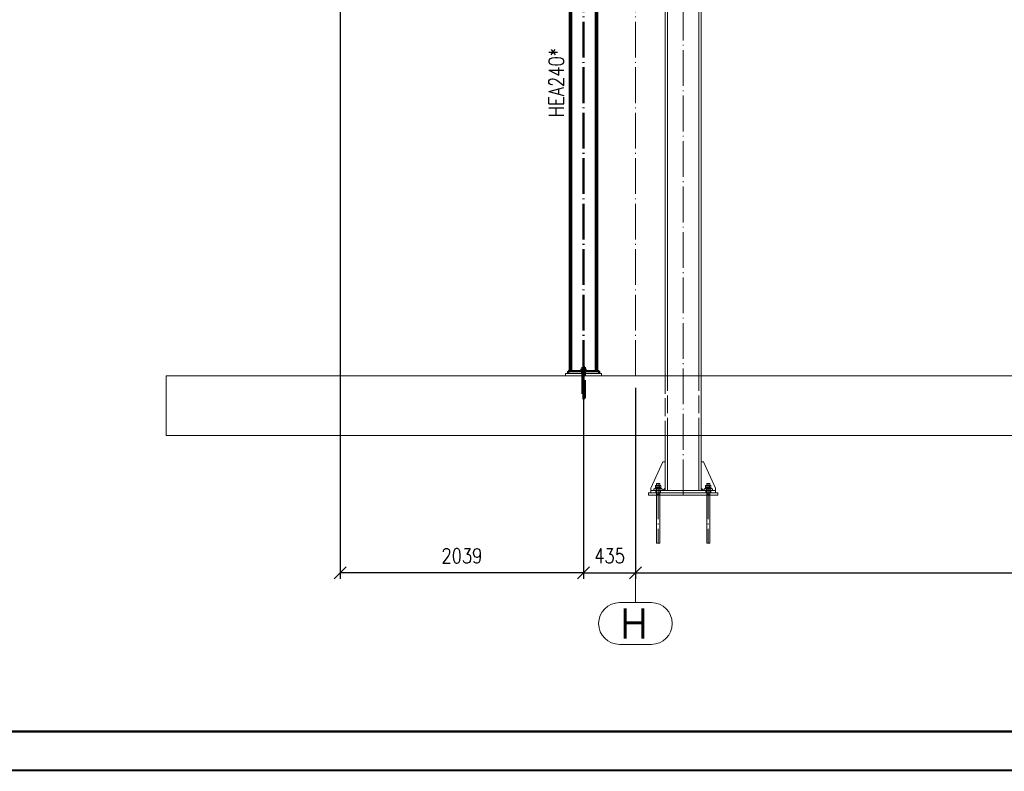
# Paper-space layout 'Layout1' of a CAD drawing. Extents: x -2 to 1380, y -36 to 422.
# Tile 18 of 54: x 641 to 806, y 0 to 126. Entities that reach past the tile are written whole.
import ezdxf
from ezdxf.enums import TextEntityAlignment as Align

# ---------------------------------------------------------------- set-up
doc = ezdxf.new("R2010")
doc.units = 0
for name, pattern in [('ACAD_ISO02W100', [15, 12, -3]), ('ACAD_ISO04W100', [30.5, 24, -3, 0.5, -3]), ('HP_01_CER_B', [8, 5, -1, 1, -1])]:
    doc.linetypes.add(name, pattern=pattern)
doc.layers.get('0').update_dxf_attribs({"linetype": 'CONTINUOUS'})
doc.layers.get('DEFPOINTS').update_dxf_attribs({"color": 132, "linetype": 'CONTINUOUS'})
doc.layers.add('RAMECEK_HP', color=251, linetype='CONTINUOUS')
for name, color, linetype, lineweight in [('SS_1.ET-HALA_TaO-DODAVKA_STAVEBNI', 9, 'CONTINUOUS', 13), ('SS_1.ET-HALA_TaO-PODLAHA', 9, 'CONTINUOUS', 13), ('SS_1.ET-HALA_TaO-PODLITI', 9, 'CONTINUOUS', 13), ('SS_1.ET-HALA_TaO-RASTR', 7, 'HP_01_CER_B', 13), ('SS_1.ET-HALA_TaO-SLOUP', 9, 'CONTINUOUS', 13), ('SS_2.ET-HALA_TaO-PODLITI', 9, 'CONTINUOUS', 13), ('SS_2.ET-HALA_TaO-PRISTAVBA-SLOUP', 122, 'CONTINUOUS', 50), ('SS_KOTY', 3, 'CONTINUOUS', 25), ('SS_POPIS_PROFILU_S355', 2, 'CONTINUOUS', 35)]:
    doc.layers.add(name, color=color, linetype=linetype, lineweight=lineweight)
doc.styles.add('ROMANS', font='romans.shx', dxfattribs={"width": 0.8})
doc.styles.add('romans.shx', font='romans.shx', dxfattribs={"height": 5})
doc.dimstyles.new('A-1_(2.5)_50AS', dxfattribs={"dimtxt": 2.5, "dimasz": 2, "dimexe": 1, "dimexo": 2, "dimgap": 0, "dimtad": 0, "dimdec": 1, "dimlfac": 50, "dimrnd": 1, "dimtxsty": 'ROMANS', "dimblk1": 'OBLIQUE', "dimblk2": 'OBLIQUE', "dimsah": 1, "dimcen": 2, "dimclrd": 256, "dimclre": 256, "dimclrt": 256, "dimadec": 1, "dimazin": 2, "dimtfac": 0.714286, "dimtdec": 1, "dimtmove": 0, "dimatfit": 3, "dimldrblk": 'OPEN', "dimfxl": 1, "dimtvp": 1.142857, "dimtfill": 1, "dimtolj": 1, "dimlwd": -1, "dimlwe": -1, "dimarcsym": 0})

# ---------------------------------------------------------------- blocks, each defined once
blk = doc.blocks.new('*U6')
at = {"layer": 'RAMECEK_HP', "lineweight": 35, "const_width": 0.35}
for points in [[(0, 420), (0, 0), (1188, 0), (1188, 420)], [(6.5, 413.5), (6.5, 6.5), (1181.5, 6.5), (1181.5, 413.5)]]:
    blk.add_lwpolyline(points, close=True, dxfattribs=at)
at = {"layer": 'DEFPOINTS', "style": 'ROMANS', "width": 0.8}
blk.add_attdef('TISK', text='', height=10, dxfattribs=at).set_placement((1188, -33), align=Align.RIGHT)
blk = doc.blocks.new('_Oblique')
at = {"color": 0, "linetype": 'ByBlock', "lineweight": -2}
blk.add_line((-0.5, -0.5), (0.5, 0.5), dxfattribs=at)
blk = doc.blocks.new('*D50')
at = {"layer": 'DEFPOINTS', "color": 0, "transparency": 16777216}
for p in [(735.43, 66.09, -277736.9), (744.13, 66.09), (744.13, 33.09)]:
    blk.add_point(p, dxfattribs=at)
at = {"layer": 'SS_KOTY', "transparency": 16777216}
for p, q in [((735.43, 64.09), (735.43, 32.09)), ((744.13, 64.09), (744.13, 32.09)), ((735.43, 33.09), (744.13, 33.09))]:
    blk.add_line(p, q, dxfattribs=at)
at = {"layer": 'SS_KOTY', "transparency": 16777216, "xscale": 2, "yscale": 2, "zscale": 2, "rotation": 180}
blk.add_blockref('_Oblique', (735.43, 33.09), dxfattribs=at)
at = {"layer": 'SS_KOTY', "transparency": 16777216, "xscale": 2, "yscale": 2, "zscale": 2}
blk.add_blockref('_Oblique', (744.13, 33.09), dxfattribs=at)
at = {"layer": 'SS_KOTY', "transparency": 16777216, "insert": (739.78, 35.95), "char_height": 2.5, "attachment_point": 5, "style": 'ROMANS', "bg_fill": 3, "box_fill_scale": 1.1, "bg_fill_color": 256, "bg_fill_true_color": 13158600, "bg_fill_transparency": 0}
blk.add_mtext('\\A1;435', dxfattribs=at)
blk = doc.blocks.new('_OPEN')
at = {"color": 0, "linetype": 'ByBlock'}
for p, q in [((-1, 0.167), (0, 0)), ((0, 0), (-1, -0.167)), ((0, 0), (-1, 0))]:
    blk.add_line(p, q, dxfattribs=at)
blk = doc.blocks.new('*D51')
at = {"layer": 'DEFPOINTS', "color": 0, "transparency": 16777216}
for p in [(744.13, 66.09), (896.23, 46.09, -277736.9), (896.23, 33.09)]:
    blk.add_point(p, dxfattribs=at)
at = {"layer": 'SS_KOTY', "transparency": 16777216}
for p, q in [((744.13, 64.09), (744.13, 32.09)), ((896.23, 44.09), (896.23, 32.09)), ((744.13, 33.09), (896.23, 33.09))]:
    blk.add_line(p, q, dxfattribs=at)
at = {"layer": 'SS_KOTY', "transparency": 16777216, "xscale": 2, "yscale": 2, "zscale": 2, "rotation": 180}
blk.add_blockref('_Oblique', (744.13, 33.09), dxfattribs=at)
at = {"layer": 'SS_KOTY', "transparency": 16777216, "xscale": 2, "yscale": 2, "zscale": 2}
blk.add_blockref('_Oblique', (896.23, 33.09), dxfattribs=at)
at = {"layer": 'SS_KOTY', "transparency": 16777216, "insert": (820.18, 35.95), "char_height": 2.5, "attachment_point": 5, "style": 'ROMANS', "bg_fill": 3, "box_fill_scale": 1.1, "bg_fill_color": 256, "bg_fill_true_color": 13158600, "bg_fill_transparency": 0}
blk.add_mtext('\\A1;7605', dxfattribs=at)
blk = doc.blocks.new('*D52')
at = {"layer": 'DEFPOINTS', "color": 0, "transparency": 16777216}
for p in [(694.65, 131.99, -277736.9), (735.43, 66.09, -277736.9), (694.65, 33.09)]:
    blk.add_point(p, dxfattribs=at)
at = {"layer": 'SS_KOTY', "transparency": 16777216}
for p, q in [((694.65, 129.99), (694.65, 32.09)), ((735.43, 64.09), (735.43, 32.09)), ((735.43, 33.09), (694.65, 33.09))]:
    blk.add_line(p, q, dxfattribs=at)
at = {"layer": 'SS_KOTY', "transparency": 16777216, "xscale": 2, "yscale": 2, "zscale": 2, "rotation": 180}
blk.add_blockref('_Oblique', (694.65, 33.09), dxfattribs=at)
at = {"layer": 'SS_KOTY', "transparency": 16777216, "xscale": 2, "yscale": 2, "zscale": 2}
blk.add_blockref('_Oblique', (735.43, 33.09), dxfattribs=at)
at = {"layer": 'SS_KOTY', "transparency": 16777216, "insert": (715.04, 35.95), "char_height": 2.5, "attachment_point": 5, "style": 'ROMANS', "bg_fill": 3, "box_fill_scale": 1.1, "bg_fill_color": 256, "bg_fill_true_color": 13158600, "bg_fill_transparency": 0}
blk.add_mtext('\\A1;2039', dxfattribs=at)

psp = doc.layouts.get("Layout1")

# ---------------------------------------------------------------- linework, layer by layer
at = {"layer": 'SS_1.ET-HALA_TaO-PODLAHA', "ltscale": 0.25}
psp.add_line((665.5246, 66.0939), (665.5246, 56.0939), dxfattribs=at)
at = {"layer": 'SS_1.ET-HALA_TaO-RASTR', "linetype": 'Continuous', "ltscale": 0.25}
for p, q in [((746.7923, 28.0949), (741.459, 28.0949)), ((741.459, 21.0949), (746.7923, 21.0949))]:
    psp.add_line(p, q, dxfattribs=at)
for centre, start, end in [((741.459, 24.5949), 90, 270), ((746.7923, 24.5949), 270, 90)]:
    psp.add_arc(centre, 3.5, start, end, dxfattribs=at)

# ---------------------------------------------------------------- block references
at = {"layer": 'RAMECEK_HP'}
psp.add_blockref('*U6', (0, 0), dxfattribs=at)

# ---------------------------------------------------------------- texts
at = {"layer": 'SS_1.ET-HALA_TaO-RASTR', "color": 7, "style": 'romans.shx'}
psp.add_text('H', height=5, dxfattribs=at).set_placement((741.5161, 22.0949))

# ---------------------------------------------------------------- next in the draw order: dimensions: what is measured, and where the dimension line sits
at = {"layer": 'SS_KOTY'}
dim = psp.add_linear_dim(base=(744.1256, 33.0939), p1=(735.4256, 66.0939, -277736.9), p2=(744.1256, 66.0939), dimstyle='A-1_(2.5)_50AS', dxfattribs=at)
dim.commit()
dim.dimension.update_dxf_attribs({"geometry": '*D50', "text_midpoint": (739.7756, 35.9511)})

# ---------------------------------------------------------------- next in the draw order: linework, layer by layer
at = {"layer": 'SS_2.ET-HALA_TaO-PODLITI', "ltscale": 0.25}
psp.add_line((738.4256, 66.0939), (738.4256, 66.4939), dxfattribs=at)
at = {"layer": 'SS_2.ET-HALA_TaO-PRISTAVBA-SLOUP', "color": 1, "linetype": 'Continuous', "ltscale": 0.25}
for p, q in [((737.4856, 66.894), (737.4856, 161.0939)), ((737.7256, 66.894), (737.7256, 161.0939)), ((738.0256, 66.4939), (738.0256, 66.8939))]:
    psp.add_line(p, q, dxfattribs=at)

# ---------------------------------------------------------------- next in the draw order: dimensions: what is measured, and where the dimension line sits
at = {"layer": 'SS_KOTY'}
dim = psp.add_linear_dim(base=(694.6456, 33.0939), p1=(735.4256, 66.0939, -277736.9), p2=(694.6456, 131.9939, -277736.9), dimstyle='A-1_(2.5)_50AS', dxfattribs=at)
dim.commit()
dim.dimension.update_dxf_attribs({"geometry": '*D52', "text_midpoint": (715.0356, 35.9511)})
dim = psp.add_linear_dim(base=(896.2256, 33.0939), p1=(744.1256, 66.0939), p2=(896.2256, 46.0939, -277736.9), dimstyle='A-1_(2.5)_50AS', override={"dimtmove": 1}, dxfattribs=at)
dim.commit()
dim.dimension.update_dxf_attribs({"geometry": '*D51', "text_midpoint": (820.1756, 35.9511)})

# ---------------------------------------------------------------- next in the draw order: linework, layer by layer
at = {"layer": 'SS_1.ET-HALA_TaO-DODAVKA_STAVEBNI', "color": 9, "linetype": 'Continuous', "ltscale": 0.25}
for p, q in [((747.6762, 48.0939), (747.6556, 48.0939)), ((747.6556, 48.0939), (747.6556, 47.7499)), ((747.7347, 48.0939), (747.6762, 48.0939)), ((747.8223, 48.0939), (747.7347, 48.0939)), ((747.9256, 48.0939), (747.8223, 48.0939)), ((748.029, 48.0939), (747.9256, 48.0939)), ((748.1166, 48.0939), (748.029, 48.0939)), ((748.1751, 48.0939), (748.1166, 48.0939)), ((748.1956, 48.0939), (748.1751, 48.0939)), ((748.1956, 47.7499), (748.1956, 48.0939)), ((756.0762, 48.0939), (756.0556, 48.0939)), ((756.0556, 48.0939), (756.0556, 47.7499)), ((756.1347, 48.0939), (756.0762, 48.0939)), ((756.2223, 48.0939), (756.1347, 48.0939)), ((756.3256, 48.0939), (756.2223, 48.0939)), ((756.429, 48.0939), (756.3256, 48.0939)), ((756.5166, 48.0939), (756.429, 48.0939)), ((756.5751, 48.0939), (756.5166, 48.0939)), ((756.5956, 48.0939), (756.5751, 48.0939)), ((756.5956, 47.7499), (756.5956, 48.0939)), ((747.4256, 47.2739), (747.4353, 47.2739)), ((747.4256, 47.2739), (747.4256, 47.1939)), ((747.4353, 47.2739), (747.4637, 47.2739)), ((747.4637, 47.2739), (747.5099, 47.2739)), ((747.6996, 47.7499), (747.4736, 47.7499)), ((747.4736, 47.7499), (747.4736, 47.2739)), ((747.5099, 47.2739), (747.5721, 47.2739)), ((747.5721, 47.2739), (747.6479, 47.2739)), ((747.6479, 47.2739), (747.7343, 47.2739)), ((748.1516, 47.7499), (747.6996, 47.7499)), ((747.6996, 47.2739), (747.6996, 47.7499)), ((747.7343, 47.2739), (747.8281, 47.2739)), ((747.8281, 47.2739), (747.9256, 47.2739)), ((747.9256, 47.2739), (748.0232, 47.2739)), ((748.0232, 47.2739), (748.117, 47.2739)), ((748.117, 47.2739), (748.2034, 47.2739)), ((748.3776, 47.7499), (748.1516, 47.7499)), ((748.1516, 47.7499), (748.1516, 47.2739)), ((748.2034, 47.2739), (748.2792, 47.2739)), ((748.2792, 47.2739), (748.3414, 47.2739)), ((748.3414, 47.2739), (748.3876, 47.2739)), ((748.3776, 47.2739), (748.3776, 47.7499)), ((748.3876, 47.2739), (748.416, 47.2739)), ((748.416, 47.2739), (748.4256, 47.2739)), ((748.4256, 47.1939), (748.4256, 47.2739)), ((755.8256, 47.2739), (755.8353, 47.2739)), ((755.8256, 47.2739), (755.8256, 47.1939)), ((755.8353, 47.2739), (755.8637, 47.2739)), ((755.8637, 47.2739), (755.9099, 47.2739)), ((756.0996, 47.7499), (755.8736, 47.7499)), ((755.8736, 47.7499), (755.8736, 47.2739)), ((755.9099, 47.2739), (755.9721, 47.2739)), ((755.9721, 47.2739), (756.0479, 47.2739)), ((756.0479, 47.2739), (756.1343, 47.2739)), ((756.5516, 47.7499), (756.0996, 47.7499)), ((756.0996, 47.2739), (756.0996, 47.7499)), ((756.1343, 47.2739), (756.2281, 47.2739)), ((756.2281, 47.2739), (756.3256, 47.2739)), ((756.3256, 47.2739), (756.4232, 47.2739)), ((756.4232, 47.2739), (756.517, 47.2739)), ((756.517, 47.2739), (756.6034, 47.2739)), ((756.7776, 47.7499), (756.5516, 47.7499)), ((756.5516, 47.7499), (756.5516, 47.2739)), ((756.6034, 47.2739), (756.6792, 47.2739)), ((756.6792, 47.2739), (756.7414, 47.2739)), ((756.7414, 47.2739), (756.7876, 47.2739)), ((756.7776, 47.2739), (756.7776, 47.7499)), ((756.7876, 47.2739), (756.816, 47.2739)), ((756.816, 47.2739), (756.8256, 47.2739)), ((756.8256, 47.1939), (756.8256, 47.2739)), ((747.6556, 46.0939), (747.6556, 38.0939)), ((748.1956, 38.0939), (748.1956, 46.0939)), ((756.0556, 46.0939), (756.0556, 38.0939)), ((756.5956, 38.0939), (756.5956, 46.0939)), ((747.6556, 38.0939), (747.6608, 38.0939)), ((747.6608, 38.0939), (747.6762, 38.0939)), ((747.6762, 38.0939), (747.7011, 38.0939)), ((747.7011, 38.0939), (747.7347, 38.0939)), ((747.7347, 38.0939), (747.7756, 38.0939)), ((747.7756, 38.0939), (747.8223, 38.0939)), ((747.8223, 38.0939), (747.873, 38.0939)), ((747.873, 38.0939), (747.9256, 38.0939)), ((747.9256, 38.0939), (747.9783, 38.0939)), ((747.9783, 38.0939), (748.029, 38.0939)), ((748.029, 38.0939), (748.0757, 38.0939)), ((748.0757, 38.0939), (748.1166, 38.0939)), ((748.1166, 38.0939), (748.1501, 38.0939)), ((748.1501, 38.0939), (748.1751, 38.0939)), ((748.1751, 38.0939), (748.1905, 38.0939)), ((748.1905, 38.0939), (748.1956, 38.0939)), ((756.0556, 38.0939), (756.0608, 38.0939)), ((756.0608, 38.0939), (756.0762, 38.0939)), ((756.0762, 38.0939), (756.1011, 38.0939)), ((756.1011, 38.0939), (756.1347, 38.0939)), ((756.1347, 38.0939), (756.1756, 38.0939)), ((756.1756, 38.0939), (756.2223, 38.0939)), ((756.2223, 38.0939), (756.273, 38.0939)), ((756.273, 38.0939), (756.3256, 38.0939)), ((756.3256, 38.0939), (756.3783, 38.0939)), ((756.3783, 38.0939), (756.429, 38.0939)), ((756.429, 38.0939), (756.4757, 38.0939)), ((756.4757, 38.0939), (756.5166, 38.0939)), ((756.5166, 38.0939), (756.5501, 38.0939)), ((756.5501, 38.0939), (756.5751, 38.0939)), ((756.5751, 38.0939), (756.5905, 38.0939)), ((756.5905, 38.0939), (756.5956, 38.0939))]:
    psp.add_line(p, q, dxfattribs=at)
at = {"layer": 'SS_1.ET-HALA_TaO-DODAVKA_STAVEBNI', "color": 9, "linetype": 'ACAD_ISO04W100', "ltscale": 0.25}
for p, q in [((747.9256, 48.0939), (747.9256, 38.0939)), ((756.3256, 48.0939), (756.3256, 38.0939)), ((747.4256, 47.3939), (748.4256, 47.3939)), ((747.6556, 46.2939), (748.1956, 46.2939)), ((755.8256, 47.3939), (756.8256, 47.3939)), ((756.0556, 46.2939), (756.5956, 46.2939))]:
    psp.add_line(p, q, dxfattribs=at)
at = {"layer": 'SS_1.ET-HALA_TaO-DODAVKA_STAVEBNI', "color": 9, "linetype": 'ACAD_ISO02W100', "ltscale": 0.25}
for p, q in [((747.6556, 47.1939), (747.6556, 46.4939)), ((747.6556, 46.4939), (747.6556, 46.0939)), ((748.1956, 46.4939), (748.1956, 47.1939)), ((748.1956, 46.0939), (748.1956, 46.4939)), ((756.0556, 47.1939), (756.0556, 46.4939)), ((756.0556, 46.4939), (756.0556, 46.0939)), ((756.5956, 46.4939), (756.5956, 47.1939)), ((756.5956, 46.0939), (756.5956, 46.4939))]:
    psp.add_line(p, q, dxfattribs=at)
at = {"layer": 'SS_1.ET-HALA_TaO-PODLAHA', "ltscale": 0.25}
for p, q in [((755.1256, 66.0939), (665.5246, 66.0939)), ((755.1256, 56.0939), (755.1256, 66.0939)), ((899.2256, 66.0939), (755.1256, 66.0939)), ((665.5246, 56.0939), (755.1256, 56.0939)), ((755.1256, 56.0939), (899.2256, 56.0939))]:
    psp.add_line(p, q, dxfattribs=at)
at = {"layer": 'SS_1.ET-HALA_TaO-PODLITI', "ltscale": 0.25}
for p, q in [((757.9256, 46.4939), (746.3256, 46.4939)), ((746.3256, 46.4939), (746.3256, 46.0939)), ((757.9256, 46.0939), (757.9256, 46.4939)), ((746.3256, 46.0939), (757.9256, 46.0939))]:
    psp.add_line(p, q, dxfattribs=at)
at = {"layer": 'SS_1.ET-HALA_TaO-RASTR', "linetype": 'ACAD_ISO04W100', "ltscale": 0.25}
for p, q in [((744.1256, 66.0939), (744.1256, 362.3861)), ((744.1256, 38.0939), (744.1256, 33.0939)), ((744.1256, 33.0939), (744.1256, 33.0949)), ((744.1256, 33.0949), (744.1256, 28.0949))]:
    psp.add_line(p, q, dxfattribs=at)
at = {"layer": 'SS_1.ET-HALA_TaO-SLOUP', "color": 9, "linetype": 'ACAD_ISO04W100', "ltscale": 0.25}
psp.add_line((752.1256, 46.0939), (752.1256, 346.3039), dxfattribs=at)
at = {"layer": 'SS_1.ET-HALA_TaO-SLOUP', "color": 5, "linetype": 'Continuous', "ltscale": 0.25}
for p, q in [((749.1256, 165.6939), (749.1256, 66.0939)), ((749.5056, 66.0939), (749.5056, 165.6939)), ((754.7456, 66.0939), (754.7456, 165.6939)), ((755.1256, 66.0939), (755.1256, 165.2139)), ((749.1256, 56.0939), (749.1256, 46.894)), ((749.5056, 46.894), (749.5056, 56.0939)), ((754.7456, 46.894), (754.7456, 56.0939)), ((755.1256, 46.894), (755.1256, 56.0939)), ((748.7256, 51.6939), (746.7256, 47.2939)), ((749.1256, 51.6939), (748.7256, 51.6939)), ((755.5256, 51.6939), (755.1256, 51.6939)), ((757.5256, 47.2939), (755.5256, 51.6939)), ((746.7256, 47.2939), (746.7256, 46.8939)), ((757.5256, 46.8939), (746.7256, 46.8939)), ((746.7256, 46.8939), (746.7256, 46.4939)), ((748.6256, 47.1939), (747.2256, 47.1939)), ((747.2256, 47.1939), (747.2256, 46.8939)), ((748.6256, 46.8939), (748.6256, 47.1939)), ((748.7256, 46.8939), (749.1256, 47.2939)), ((755.1256, 47.2939), (755.5256, 46.8939)), ((757.0256, 47.1939), (755.6256, 47.1939)), ((755.6256, 47.1939), (755.6256, 46.8939)), ((757.0256, 46.8939), (757.0256, 47.1939)), ((757.5256, 46.8939), (757.5256, 47.2939)), ((757.5256, 46.4939), (757.5256, 46.8939))]:
    psp.add_line(p, q, dxfattribs=at)
at = {"layer": 'SS_1.ET-HALA_TaO-SLOUP', "color": 9, "linetype": 'ACAD_ISO02W100', "ltscale": 0.25}
for p, q in [((749.1256, 66.0939), (749.1256, 56.0939)), ((749.5056, 56.0939), (749.5056, 66.0939)), ((754.7456, 56.0939), (754.7456, 66.0939))]:
    psp.add_line(p, q, dxfattribs=at)
at = {"layer": 'SS_1.ET-HALA_TaO-SLOUP', "color": 3, "linetype": 'ACAD_ISO02W100', "ltscale": 0.25}
for p, q in [((747.5256, 46.8939), (747.5256, 46.4939)), ((747.6256, 47.1939), (747.6256, 46.8939)), ((748.2257, 46.8939), (748.2257, 47.1939)), ((748.3257, 46.4939), (748.3257, 46.8939)), ((755.9256, 46.8939), (755.9256, 46.4939)), ((756.0256, 47.1939), (756.0256, 46.8939)), ((756.6257, 46.8939), (756.6257, 47.1939)), ((756.7257, 46.4939), (756.7257, 46.8939))]:
    psp.add_line(p, q, dxfattribs=at)
at = {"layer": 'SS_2.ET-HALA_TaO-PODLITI', "ltscale": 0.25}
for p, q in [((738.4256, 66.4939), (732.4256, 66.4939)), ((732.4256, 66.4939), (732.4256, 66.0939))]:
    psp.add_line(p, q, dxfattribs=at)
at = {"layer": 'SS_2.ET-HALA_TaO-PRISTAVBA-SLOUP', "color": 7, "linetype": 'ACAD_ISO04W100', "ltscale": 0.25}
for p, q in [((735.4256, 66.0939), (735.4256, 165.6939)), ((735.7956, 67.0939), (735.0556, 67.0939)), ((735.7956, 67.0939), (735.0556, 67.0939)), ((735.6256, 66.2939), (735.2256, 66.2939)), ((735.6256, 66.2939), (735.2256, 66.2939)), ((735.4256, 67.5939), (735.4256, 62.3939)), ((735.4256, 67.5939), (735.4256, 62.3939))]:
    psp.add_line(p, q, dxfattribs=at)
at = {"layer": 'SS_2.ET-HALA_TaO-PRISTAVBA-SLOUP', "color": 1, "linetype": 'Continuous', "ltscale": 0.25}
for p, q in [((733.1256, 66.894), (733.1256, 161.0939)), ((733.3656, 66.894), (733.3656, 161.0939)), ((738.0256, 66.8939), (732.8256, 66.8939)), ((732.8256, 66.8939), (732.8256, 66.4939)), ((735.0556, 66.9539), (735.0628, 66.9539)), ((735.0556, 66.9539), (735.0556, 66.8939)), ((735.0628, 66.9539), (735.0838, 66.9539)), ((735.2526, 67.2739), (735.0796, 67.2739)), ((735.0796, 67.2739), (735.0796, 66.9539)), ((735.0838, 66.9539), (735.118, 66.9539)), ((735.118, 66.9539), (735.164, 66.9539)), ((735.164, 66.9539), (735.2201, 66.9539)), ((735.2201, 66.9539), (735.2841, 66.9539)), ((735.2409, 67.5939), (735.2256, 67.5939)), ((735.2256, 67.5939), (735.2256, 67.2739)), ((735.2842, 67.5939), (735.2409, 67.5939)), ((735.5986, 67.2739), (735.2526, 67.2739)), ((735.2526, 67.2739), (735.2526, 66.9539)), ((735.2841, 66.9539), (735.3535, 66.9539)), ((735.3491, 67.5939), (735.2842, 67.5939)), ((735.4256, 67.5939), (735.3491, 67.5939)), ((735.3535, 66.9539), (735.4256, 66.9539)), ((735.5022, 67.5939), (735.4256, 67.5939)), ((735.4256, 66.9539), (735.4978, 66.9539)), ((735.4978, 66.9539), (735.5672, 66.9539)), ((735.5671, 67.5939), (735.5022, 67.5939)), ((735.6104, 67.5939), (735.5671, 67.5939)), ((735.5672, 66.9539), (735.6312, 66.9539)), ((735.7716, 67.2739), (735.5986, 67.2739)), ((735.5986, 67.2739), (735.5986, 66.9539)), ((735.6256, 67.5939), (735.6104, 67.5939)), ((735.6256, 67.2739), (735.6256, 67.5939)), ((735.6312, 66.9539), (735.6873, 66.9539)), ((735.6873, 66.9539), (735.7333, 66.9539)), ((735.7333, 66.9539), (735.7675, 66.9539)), ((735.7675, 66.9539), (735.7885, 66.9539)), ((735.7716, 66.9539), (735.7716, 67.2739)), ((735.7885, 66.9539), (735.7956, 66.9539)), ((735.7956, 66.8939), (735.7956, 66.9539))]:
    psp.add_line(p, q, dxfattribs=at)
at = {"layer": 'SS_2.ET-HALA_TaO-PRISTAVBA-SLOUP', "color": 3, "linetype": 'ACAD_ISO02W100', "ltscale": 0.25}
for p, q in [((735.2056, 66.8939), (735.2056, 66.4939)), ((735.2256, 66.8939), (735.2256, 66.4939)), ((735.2256, 66.4939), (735.2256, 66.0939)), ((735.2256, 66.0939), (735.2256, 62.3939)), ((735.6256, 66.4939), (735.6256, 66.8939)), ((735.6256, 66.0939), (735.6256, 66.4939)), ((735.6256, 62.3939), (735.6256, 66.0939)), ((735.6457, 66.4939), (735.6457, 66.8939)), ((735.2256, 62.3939), (735.2295, 62.3939)), ((735.2295, 62.3939), (735.2409, 62.3939)), ((735.2409, 62.3939), (735.2594, 62.3939)), ((735.2594, 62.3939), (735.2842, 62.3939)), ((735.2842, 62.3939), (735.3145, 62.3939)), ((735.3145, 62.3939), (735.3491, 62.3939)), ((735.3491, 62.3939), (735.3866, 62.3939)), ((735.3866, 62.3939), (735.4256, 62.3939)), ((735.4256, 62.3939), (735.4647, 62.3939)), ((735.4647, 62.3939), (735.5022, 62.3939)), ((735.5022, 62.3939), (735.5368, 62.3939)), ((735.5368, 62.3939), (735.5671, 62.3939)), ((735.5671, 62.3939), (735.5919, 62.3939)), ((735.5919, 62.3939), (735.6104, 62.3939)), ((735.6104, 62.3939), (735.6218, 62.3939)), ((735.6218, 62.3939), (735.6256, 62.3939))]:
    psp.add_line(p, q, dxfattribs=at)

# ---------------------------------------------------------------- next in the draw order: texts
at = {"layer": 'SS_POPIS_PROFILU_S355', "color": 2, "style": 'romans.shx', "width": 0.8}
psp.add_text('HEA240*', height=2.5, rotation=90, dxfattribs=at).set_placement((732.1256, 109.4882))

doc.saveas('drawing.dxf')
